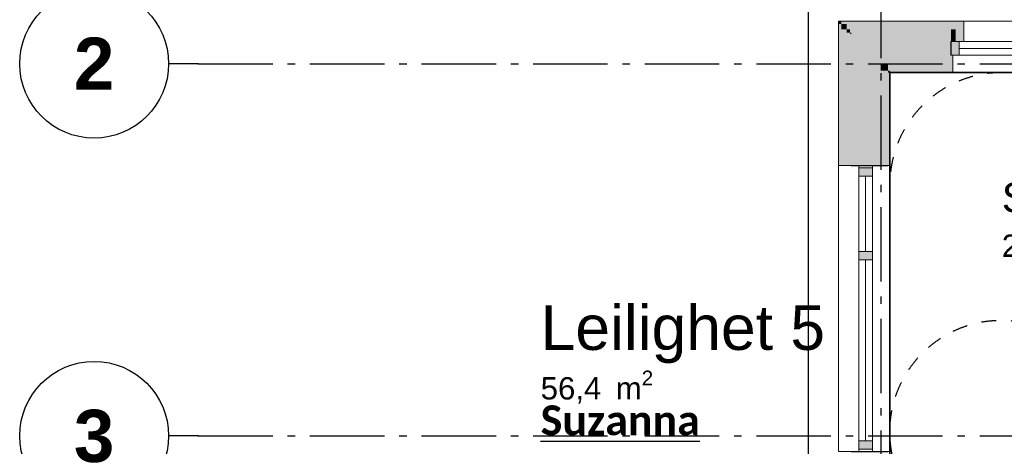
# Model space of a CAD drawing. Header units: millimetres. Extents: x 159314 to 204670, y 149478 to 189280.
# Tile 12 of 43: x 170753 to 177368, y 178223 to 181089. Entities that reach past the tile are written whole.
import ezdxf
from ezdxf.enums import TextEntityAlignment as Align

# ---------------------------------------------------------------- set-up
doc = ezdxf.new("R2010")
doc.units = ezdxf.units.MM
doc.header["$LTSCALE"] = 0.5
doc.header["$MEASUREMENT"] = 0
for name, pattern in [('Akselinje', [1500, 1000, -200, 100, -200]), ('PLINE', [0]), ('Stipling', [400, 200, -200])]:
    doc.linetypes.add(name, pattern=pattern)
for name, color, linetype in [('23-- Yttervegger (Skravur)(Nye konstruksjoner)', 7, 'Continuous'), ('23-- Yttervegger(Nye konstruksjoner)', 7, 'Continuous'), ('244- Vinduer_ dører_ foldevegger(Nye konstruksjoner)', 7, 'Continuous'), ('26-- Yttertak(Nye konstruksjoner)', 7, 'Continuous'), ('822- Modullinjer(Nye konstruksjoner)', 7, 'Continuous'), ('838- Annen tekst_navn(Nye konstruksjoner)', 7, 'Continuous'), ('862- M___Nettoareal(Nye konstruksjoner)', 7, 'Continuous'), ('862- M___Nettoareal(Polylinje)(Nye konstruksjoner)', 7, 'Continuous'), ('862- M___Nettoareal(Tekst)(Nye konstruksjoner)', 7, 'Continuous'), ('878- Annen overflate_visuell informasjon_snusirkler(Nye konstruksjoner)', 7, 'Continuous')]:
    doc.layers.add(name, color=color, linetype=linetype)
for name, color, linetype, lineweight in [('234- Vinduer_ dører_ porter(Nye konstruksjoner)', 7, 'Continuous', 0), ('235- Utvendig kledning og overflate(Nye konstruksjoner)', 7, 'Continuous', 0), ('236- Innvendig kledning og overflate(Nye konstruksjoner)', 7, 'Continuous', 0)]:
    doc.layers.add(name, color=color, linetype=linetype, lineweight=lineweight)
doc.styles.add('GENERATED_STYLE_1', font='arial.ttf')
doc.styles.add('GENERATED_STYLE_3', font='calibrib.ttf')
doc.styles.add('GENERATED_STYLE_4', font='arialbd.ttf')

# ---------------------------------------------------------------- blocks, each defined once
blk = doc.blocks.new('Leilighet 5_102_9_1', base_point=(175190.7, 178886))
at = {"layer": '862- M___Nettoareal(Polylinje)(Nye konstruksjoner)', "linetype": 'PLINE', "flags": 128}
blk.add_lwpolyline([(176598.9, 180733.7), (176598.9, 173218.7), (184098.9, 173218.7), (184098.9, 180733.7)], close=True, dxfattribs=at)
at = {"layer": '862- M___Nettoareal(Tekst)(Nye konstruksjoner)', "insert": (174252.9, 178731.7), "char_height": 150, "attachment_point": 1, "style": 'GENERATED_STYLE_1'}
blk.add_mtext('\\A1;{\\pql;\\pt0,24100;\\fArial|b0|i0|c0|p0;\\W1.000000;56,4\\fArial|b0|i0|c0|p0;\\W1.000000;\\A1{\\H.66x;\\S^  ;}\\fArial|b0|i0|c0|p0;\\W1.000000; m\\fArial|b0|i0|c0|p0;\\W1.000000;\\A1{\\H.66x;\\S2^  ;}}', dxfattribs=at)
at = {"layer": '862- M___Nettoareal(Tekst)(Nye konstruksjoner)', "style": 'GENERATED_STYLE_1'}
for tag, height, p in [('DUMMY_861', 300, (176128.6, 179239.6)), ('ROOM_NAME', 300, (174252.9, 179171)), ('DUMMY_862', 150, (174252.9, 178768.2))]:
    blk.add_attdef(tag, text='', height=height, dxfattribs=at).set_placement(p, align=Align.TOP_LEFT)
blk = doc.blocks.new('Stue_kjøkken_101_12_1', base_point=(176102.4, 182916.1))
at = {"layer": '862- M___Nettoareal(Polylinje)(Nye konstruksjoner)', "linetype": 'PLINE', "flags": 128}
blk.add_lwpolyline([(176598.9, 180733.7), (176598.9, 176327.4), (176598.9, 173218.7), (179696.2, 173218.7), (179696.2, 175969), (180198.9, 175969), (180198.9, 180733.7)], close=True, dxfattribs=at)
at = {"layer": '862- M___Nettoareal(Tekst)(Nye konstruksjoner)', "insert": (177351, 179689.6), "char_height": 150, "attachment_point": 1, "style": 'GENERATED_STYLE_1'}
blk.add_mtext('\\A1;{\\pql;\\pt0,24100;\\fArial|b0|i0|c0|p0;\\W1.000000;25,7\\fArial|b0|i0|c0|p0;\\W1.000000;\\A1{\\H.66x;\\S^  ;}\\fArial|b0|i0|c0|p0;\\W1.000000; m\\fArial|b0|i0|c0|p0;\\W1.000000;\\A1{\\H.66x;\\S2^  ;}}', dxfattribs=at)
at = {"layer": '862- M___Nettoareal(Tekst)(Nye konstruksjoner)', "style": 'GENERATED_STYLE_1'}
for tag, height, p in [('ROOM_NAME', 200, (177351, 179994.6)), ('DUMMY_861', 200, (178936.5, 180040.3)), ('DUMMY_862', 150, (177351, 179726))]:
    blk.add_attdef(tag, text='', height=height, dxfattribs=at).set_placement(p, align=Align.TOP_LEFT)
blk = doc.blocks.new('Vindu med sidefelt[9]_1')
at = {"layer": '23-- Yttervegger (Skravur)(Nye konstruksjoner)', "linetype": 'Continuous'}
for points in [[(176481.9, 180093.7), (176389.9, 180093.7), (176389.9, 180037.7), (176481.9, 180037.7)], [(176389.9, 179503.7), (176481.9, 179503.7), (176481.9, 179531.7), (176389.9, 179531.7)], [(176481.9, 179503.7), (176389.9, 179503.7), (176389.9, 179475.7), (176481.9, 179475.7)], [(176389.9, 178203.7), (176481.9, 178203.7), (176481.9, 178259.7), (176389.9, 178259.7)]]:
    blk.add_hatch(color=256, dxfattribs=at).paths.add_polyline_path(points)
at = {"layer": '234- Vinduer_ dører_ porter(Nye konstruksjoner)', "linetype": 'PLINE'}
for p, q in [((176252.9, 180108.7), (176252.9, 178188.7)), ((176389.9, 180093.7), (176389.9, 180108.7)), ((176389.9, 180037.7), (176389.9, 180093.7)), ((176389.9, 180093.7), (176481.9, 180093.7)), ((176481.9, 180108.7), (176481.9, 180093.7)), ((176481.9, 180093.7), (176481.9, 180037.7)), ((176598.9, 180108.7), (176598.9, 178188.7)), ((176481.9, 180037.7), (176389.9, 180037.7)), ((176389.9, 179531.7), (176389.9, 180037.7)), ((176435.9, 180037.7), (176435.9, 179531.7)), ((176481.9, 180037.7), (176481.9, 179531.7)), ((176389.9, 179503.7), (176389.9, 179531.7)), ((176389.9, 179531.7), (176481.9, 179531.7)), ((176481.9, 179531.7), (176481.9, 179503.7)), ((176389.9, 179475.7), (176389.9, 179503.7)), ((176481.9, 179475.7), (176389.9, 179475.7)), ((176389.9, 178259.7), (176389.9, 179475.7)), ((176435.9, 179475.7), (176435.9, 178259.7)), ((176481.9, 179503.7), (176481.9, 179475.7)), ((176481.9, 179475.7), (176481.9, 178259.7)), ((176389.9, 178203.7), (176389.9, 178259.7)), ((176389.9, 178259.7), (176481.9, 178259.7)), ((176481.9, 178259.7), (176481.9, 178203.7)), ((176389.9, 178188.7), (176389.9, 178203.7)), ((176389.9, 178203.7), (176481.9, 178203.7)), ((176481.9, 178203.7), (176481.9, 178188.7))]:
    blk.add_line(p, q, dxfattribs=at)
at = {"layer": '235- Utvendig kledning og overflate(Nye konstruksjoner)', "linetype": 'PLINE'}
for p, q in [((176252.9, 180108.7), (176271.9, 180108.7)), ((176271.9, 180108.7), (176307.9, 180108.7)), ((176307.9, 180108.7), (176330.9, 180108.7)), ((176330.9, 180108.7), (176339.9, 180108.7)), ((176252.9, 178188.7), (176271.9, 178188.7)), ((176271.9, 178188.7), (176307.9, 178188.7)), ((176307.9, 178188.7), (176330.9, 178188.7)), ((176330.9, 178188.7), (176339.9, 178188.7))]:
    blk.add_line(p, q, dxfattribs=at)
at = {"layer": '236- Innvendig kledning og overflate(Nye konstruksjoner)', "linetype": 'PLINE'}
for p, q in [((176585.9, 180108.7), (176598.9, 180108.7)), ((176585.9, 178188.7), (176598.9, 178188.7))]:
    blk.add_line(p, q, dxfattribs=at)
at = {"layer": '244- Vinduer_ dører_ foldevegger(Nye konstruksjoner)', "linetype": 'PLINE'}
for p, q in [((176339.9, 180108.7), (176389.9, 180108.7)), ((176389.9, 180108.7), (176481.9, 180108.7)), ((176389.9, 180108.7), (176481.9, 180108.7)), ((176481.9, 180108.7), (176537.9, 180108.7)), ((176537.9, 180108.7), (176585.9, 180108.7)), ((176339.9, 178188.7), (176389.9, 178188.7)), ((176389.9, 178188.7), (176481.9, 178188.7)), ((176389.9, 178188.7), (176481.9, 178188.7)), ((176481.9, 178188.7), (176537.9, 178188.7)), ((176537.9, 178188.7), (176585.9, 178188.7))]:
    blk.add_line(p, q, dxfattribs=at)
blk = doc.blocks.new('Vindu[11]_1')
at = {"layer": '23-- Yttervegger (Skravur)(Nye konstruksjoner)', "linetype": 'Continuous'}
for points in [[(177008.9, 180942.7), (177008.9, 180850.7), (177064.9, 180850.7), (177064.9, 180942.7)], [(177598.9, 180850.7), (177598.9, 180942.7), (177542.9, 180942.7), (177542.9, 180850.7)]]:
    blk.add_hatch(color=256, dxfattribs=at).paths.add_polyline_path(points)
at = {"layer": '234- Vinduer_ dører_ porter(Nye konstruksjoner)', "linetype": 'PLINE'}
for p, q in [((177511.9, 181079.7), (177095.9, 181079.7)), ((177008.9, 180942.7), (177064.9, 180942.7)), ((177064.9, 180942.7), (177064.9, 180850.7)), ((177064.9, 180942.7), (177542.9, 180942.7)), ((177542.9, 180850.7), (177542.9, 180942.7)), ((177542.9, 180942.7), (177598.9, 180942.7)), ((177542.9, 180896.7), (177064.9, 180896.7)), ((177064.9, 180850.7), (177008.9, 180850.7)), ((177542.9, 180850.7), (177064.9, 180850.7)), ((177598.9, 180850.7), (177542.9, 180850.7)), ((177585.9, 180733.7), (177021.9, 180733.7))]:
    blk.add_line(p, q, dxfattribs=at)
at = {"layer": '235- Utvendig kledning og overflate(Nye konstruksjoner)', "linetype": 'PLINE'}
for p, q in [((177008.9, 181079.7), (177095.9, 181079.7)), ((177095.9, 180942.7), (177095.9, 181079.7)), ((177598.9, 181079.7), (177511.9, 181079.7)), ((177511.9, 180942.7), (177511.9, 181079.7))]:
    blk.add_line(p, q, dxfattribs=at)
at = {"layer": '236- Innvendig kledning og overflate(Nye konstruksjoner)', "linetype": 'PLINE'}
for p, q in [((177021.9, 180850.7), (177021.9, 180733.7)), ((177585.9, 180850.7), (177585.9, 180733.7)), ((177008.9, 180733.7), (177021.9, 180733.7)), ((177598.9, 180733.7), (177585.9, 180733.7))]:
    blk.add_line(p, q, dxfattribs=at)
at = {"layer": '244- Vinduer_ dører_ foldevegger(Nye konstruksjoner)', "linetype": 'PLINE'}
for p, q in [((177008.9, 180942.7), (177008.9, 180850.7)), ((177008.9, 180942.7), (177008.9, 180850.7)), ((177598.9, 180942.7), (177598.9, 180850.7)), ((177598.9, 180942.7), (177598.9, 180850.7))]:
    blk.add_line(p, q, dxfattribs=at)
blk = doc.blocks.new('Standard grid marker[153]_1', base_point=(171752.9, 180793.7))
at = {"layer": '822- Modullinjer(Nye konstruksjoner)', "linetype": 'Akselinje'}
for q in [(171752.9, 180793.7), (202944.9, 180793.7)]:
    blk.add_line((171952.9, 180793.7), q, dxfattribs=at)
at = {"layer": '822- Modullinjer(Nye konstruksjoner)', "linetype": 'PLINE'}
blk.add_circle((171252.9, 180793.7), 500, dxfattribs=at)
at = {"layer": '822- Modullinjer(Nye konstruksjoner)', "linetype": 'Akselinje'}
blk.add_point((171952.9, 180793.7), dxfattribs=at)
blk.add_point((171952.9, 180793.7), dxfattribs=at)
at = {"layer": '822- Modullinjer(Nye konstruksjoner)', "style": 'GENERATED_STYLE_4'}
for tag, p in [('AC_MarkerText_1_0', (171252.9, 180968.7)), ('AC_MarkerText_1_1', (203644.9, 180968.7))]:
    blk.add_attdef(tag, text='', height=350, dxfattribs=at).set_placement(p, align=Align.TOP_CENTER)
blk = doc.blocks.new('Standard grid marker[158]_1', base_point=(171752.9, 178293.7))
at = {"layer": '822- Modullinjer(Nye konstruksjoner)', "linetype": 'Akselinje'}
for q in [(171752.9, 178293.7), (202944.9, 178293.7)]:
    blk.add_line((171952.9, 178293.7), q, dxfattribs=at)
at = {"layer": '822- Modullinjer(Nye konstruksjoner)', "linetype": 'PLINE'}
blk.add_circle((171252.9, 178293.7), 500, dxfattribs=at)
at = {"layer": '822- Modullinjer(Nye konstruksjoner)', "linetype": 'Akselinje'}
blk.add_point((171952.9, 178293.7), dxfattribs=at)
blk.add_point((171952.9, 178293.7), dxfattribs=at)
at = {"layer": '822- Modullinjer(Nye konstruksjoner)', "style": 'GENERATED_STYLE_4'}
for tag, p in [('AC_MarkerText_1_0', (171252.9, 178468.7)), ('AC_MarkerText_1_1', (203644.9, 178468.7))]:
    blk.add_attdef(tag, text='', height=350, dxfattribs=at).set_placement(p, align=Align.TOP_CENTER)
blk = doc.blocks.new('Standard grid marker[159]_1', base_point=(176538.9, 188279.7))
at = {"layer": '822- Modullinjer(Nye konstruksjoner)', "linetype": 'Akselinje'}
blk.add_line((176538.9, 188079.7), (176538.9, 150687.7), dxfattribs=at)
at = {"layer": '822- Modullinjer(Nye konstruksjoner)', "style": 'GENERATED_STYLE_4'}
for tag, p in [('AC_MarkerText_1_0', (176538.9, 188954.7)), ('AC_MarkerText_1_1', (176538.9, 150162.7))]:
    blk.add_attdef(tag, text='', height=350, rotation=360, dxfattribs=at).set_placement(p, align=Align.TOP_CENTER)

msp = doc.modelspace()

# ---------------------------------------------------------------- hatches: boundary and pattern name
at = {"layer": '23-- Yttervegger (Skravur)(Nye konstruksjoner)', "linetype": 'Continuous'}
for points in [[(176271.9, 181079.7), (176252.9, 181079.7), (176271.9, 181060.7)], [(176271.9, 181060.7), (176252.9, 181079.7), (176252.9, 181060.7)], [(176252.9, 181060.7), (176252.9, 180108.7), (176271.9, 180108.7), (176271.9, 181060.7)], [(176271.9, 181060.7), (177008.9, 181060.7), (177008.9, 181079.7), (176271.9, 181079.7)], [(176307.9, 181060.7), (176271.9, 181060.7), (176307.9, 181024.7)], [(176307.9, 181024.7), (176271.9, 181060.7), (176271.9, 181024.7)], [(176307.9, 181024.7), (177008.9, 181024.7), (177008.9, 181060.7), (176307.9, 181060.7)], [(177008.9, 181079.7), (177008.9, 181060.7), (177076.9, 181060.7), (177076.9, 180942.7), (177095.9, 180942.7), (177095.9, 181079.7)], [(177008.9, 181060.7), (177008.9, 181024.7), (177040.9, 181024.7), (177040.9, 180942.7), (177076.9, 180942.7), (177076.9, 181060.7)], [(176307.9, 181024.7), (176271.9, 181024.7), (176271.9, 180108.7), (176307.9, 180108.7)], [(176330.9, 181024.7), (176307.9, 181024.7), (176330.9, 181001.7)], [(176330.9, 181001.7), (176307.9, 181024.7), (176307.9, 181001.7)], [(176330.9, 181001.7), (176307.9, 181001.7), (176307.9, 180108.7), (176330.9, 180108.7)], [(176330.9, 181001.7), (177008.9, 181001.7), (177008.9, 181024.7), (176330.9, 181024.7)], [(176339.9, 181001.7), (176330.9, 181001.7), (176339.9, 180992.7)], [(176339.9, 180992.7), (176330.9, 181001.7), (176330.9, 180992.7)], [(176339.9, 180992.7), (176330.9, 180992.7), (176330.9, 180108.7), (176339.9, 180108.7)], [(177008.9, 181001.7), (176339.9, 181001.7), (176339.9, 180992.7), (177008.9, 180992.7)], [(176537.9, 180992.7), (176339.9, 180992.7), (176537.9, 180794.7)], [(176537.9, 180794.7), (176339.9, 180992.7), (176339.9, 180794.7)], [(176537.9, 180794.7), (177008.9, 180794.7), (177008.9, 180850.7), (177008.9, 180942.7), (177008.9, 180992.7), (176537.9, 180992.7)], [(177008.9, 181024.7), (177008.9, 181001.7), (177017.9, 181001.7), (177017.9, 180942.7), (177040.9, 180942.7), (177040.9, 181024.7)], [(177008.9, 181001.7), (177008.9, 180992.7), (177008.9, 180942.7), (177017.9, 180942.7), (177017.9, 181001.7)], [(176537.9, 180794.7), (176339.9, 180794.7), (176339.9, 180108.7), (176537.9, 180108.7)], [(176585.9, 180794.7), (176537.9, 180794.7), (176585.9, 180746.7)], [(176585.9, 180746.7), (176537.9, 180794.7), (176537.9, 180746.7)], [(176585.9, 180794.7), (176585.9, 180746.7), (177008.9, 180746.7), (177008.9, 180794.7)], [(177021.9, 180733.7), (177021.9, 180850.7), (177008.9, 180850.7), (177008.9, 180746.7), (177008.9, 180733.7)], [(176585.9, 180746.7), (176537.9, 180746.7), (176537.9, 180108.7), (176585.9, 180108.7)], [(176598.9, 180746.7), (176585.9, 180746.7), (176598.9, 180733.7)], [(176598.9, 180733.7), (176585.9, 180746.7), (176585.9, 180733.7)], [(176598.9, 180733.7), (176585.9, 180733.7), (176585.9, 180108.7), (176598.9, 180108.7)], [(176598.9, 180746.7), (176598.9, 180733.7), (177008.9, 180733.7), (177008.9, 180746.7)]]:
    msp.add_hatch(color=256, dxfattribs=at).paths.add_polyline_path(points)

# ---------------------------------------------------------------- linework, layer by layer
at = {"layer": '23-- Yttervegger(Nye konstruksjoner)', "linetype": 'PLINE'}
for p, q in [((177008.9, 180942.7), (177008.9, 180850.7)), ((176339.9, 180108.7), (176389.9, 180108.7)), ((176389.9, 180108.7), (176481.9, 180108.7)), ((176481.9, 180108.7), (176537.9, 180108.7)), ((176537.9, 180108.7), (176585.9, 180108.7))]:
    msp.add_line(p, q, dxfattribs=at)
at = {"layer": '235- Utvendig kledning og overflate(Nye konstruksjoner)', "linetype": 'PLINE'}
for p, q in [((177008.9, 181079.7), (177095.9, 181079.7)), ((177095.9, 180942.7), (177095.9, 181079.7)), ((176252.9, 180108.7), (176271.9, 180108.7)), ((176271.9, 180108.7), (176307.9, 180108.7)), ((176307.9, 180108.7), (176330.9, 180108.7)), ((176330.9, 180108.7), (176339.9, 180108.7))]:
    msp.add_line(p, q, dxfattribs=at)
at = {"layer": '235- Utvendig kledning og overflate(Nye konstruksjoner)', "linetype": 'PLINE', "flags": 128}
for points in [[(176252.9, 181079.7), (176271.9, 181079.7)], [(176252.9, 181079.7), (176252.9, 180108.7)], [(177008.9, 181079.7), (176271.9, 181079.7)]]:
    msp.add_lwpolyline(points, dxfattribs=at)
at = {"layer": '236- Innvendig kledning og overflate(Nye konstruksjoner)', "linetype": 'PLINE'}
for p, q in [((177021.9, 180850.7), (177021.9, 180733.7)), ((177008.9, 180733.7), (177021.9, 180733.7)), ((176585.9, 180108.7), (176598.9, 180108.7))]:
    msp.add_line(p, q, dxfattribs=at)
at = {"layer": '236- Innvendig kledning og overflate(Nye konstruksjoner)', "linetype": 'PLINE', "flags": 128}
for points in [[(176598.9, 180108.7), (176598.9, 180733.7)], [(176598.9, 180733.7), (177008.9, 180733.7)]]:
    msp.add_lwpolyline(points, dxfattribs=at)
at = {"layer": '26-- Yttertak(Nye konstruksjoner)', "linetype": 'PLINE', "flags": 128}
for points in [[(176052.9, 165007.7), (176052.9, 181179.7)], [(176598.9, 180733.7), (181148.9, 180733.7)], [(176598.9, 165453.7), (176598.9, 180733.7)]]:
    msp.add_lwpolyline(points, dxfattribs=at)
at = {"layer": '878- Annen overflate_visuell informasjon_snusirkler(Nye konstruksjoner)', "linetype": 'Stipling'}
msp.add_lwpolyline([(176598.9, 177484.4), (176598.9, 179982.7)], dxfattribs=at)
msp.add_circle((177348.9, 178320.3), 750, dxfattribs=at)
msp.add_arc((177349.6, 179982.7), 750.8, 89.62188, 180, dxfattribs=at)

# ---------------------------------------------------------------- block references
at = {"layer": '244- Vinduer_ dører_ foldevegger(Nye konstruksjoner)', "linetype": 'PLINE'}
for name in ['Vindu[11]_1', 'Vindu med sidefelt[9]_1']:
    msp.add_blockref(name, (0, 0), dxfattribs=at)
at = {"layer": '822- Modullinjer(Nye konstruksjoner)', "linetype": 'PLINE'}
msp.add_blockref('Standard grid marker[159]_1', (176538.9, 188279.7), dxfattribs=at)
ref = msp.add_blockref('Standard grid marker[153]_1', (171752.9, 180793.7), dxfattribs=at)
ref.add_attrib('AC_MarkerText_1', '2', dxfattribs={"color": 7, "height": 350, "style": 'GENERATED_STYLE_4'}).set_placement((171252.9, 180968.7), align=Align.TOP_CENTER)
ref = msp.add_blockref('Standard grid marker[158]_1', (171752.9, 178293.7), dxfattribs=at)
ref.add_attrib('AC_MarkerText_1', '3', dxfattribs={"color": 7, "height": 350, "style": 'GENERATED_STYLE_4'}).set_placement((171252.9, 178468.7), align=Align.TOP_CENTER)
at = {"layer": '862- M___Nettoareal(Nye konstruksjoner)', "linetype": 'Continuous'}
ref = msp.add_blockref('Leilighet 5_102_9_1', (175190.7, 178886), dxfattribs=at)
ref.add_attrib('ROOM_NAME', 'Leilighet 5', dxfattribs={"layer": '862- M___Nettoareal(Tekst)(Nye konstruksjoner)', "color": 7, "height": 300, "style": 'GENERATED_STYLE_1'}).set_placement((174252.9, 179171), align=Align.TOP_LEFT)
ref = msp.add_blockref('Stue_kjøkken_101_12_1', (176102.4, 182916.1), dxfattribs=at)
ref.add_attrib('ROOM_NAME', 'Stue/kjøkken', dxfattribs={"layer": '862- M___Nettoareal(Tekst)(Nye konstruksjoner)', "color": 7, "height": 200, "style": 'GENERATED_STYLE_1'}).set_placement((177351, 179994.6), align=Align.TOP_LEFT)

# ---------------------------------------------------------------- texts
at = {"layer": '838- Annen tekst_navn(Nye konstruksjoner)', "linetype": 'Continuous', "insert": (174252.9, 178498.2), "char_height": 200, "attachment_point": 1, "style": 'GENERATED_STYLE_3'}
msp.add_mtext('\\A1;{\\pql;\\fCalibri|b1|i0|c0|p0;\\L\\W1.000000;\\LSuzanna}', dxfattribs=at)

doc.saveas('drawing.dxf')
